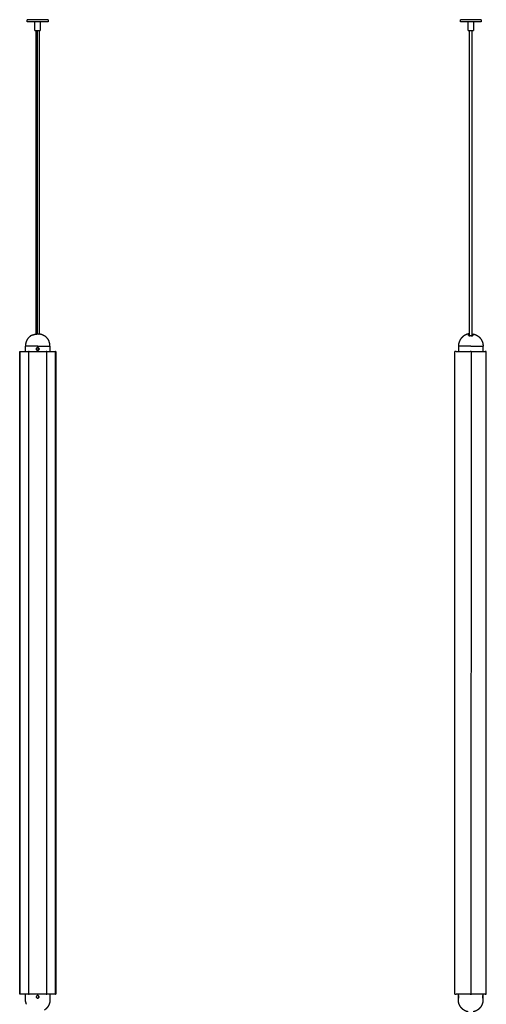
# Model space of a CAD drawing. Header units: millimetres. Extents: x -1056 to -620, y 143 to 2921.
# Tile 2 of 5: x -1056 to -620, y 1089 to 2009. Entities that reach past the tile are written whole.
import ezdxf

# ---------------------------------------------------------------- set-up
doc = ezdxf.new("R2010")
doc.units = ezdxf.units.MM
doc.layers.add('Layer 01', color=7, linetype='Continuous')
doc.layers.add('Make2D$Visible$Curvas', color=7, linetype='Continuous')

msp = doc.modelspace()

# ---------------------------------------------------------------- linework, layer by layer
at = {"layer": 'Layer 01'}
msp.add_line((-634.67, 1098.52), (-634.43, 1698.52), dxfattribs=at)
at = {"layer": 'Make2D$Visible$Curvas', "color": 7, "lineweight": -3}
for points, weights, degree, knots in [([(-1029.96, 2008.52), (-1029.96, 2008.52), (-1039.71, 2008.52), (-1049.46, 2008.52), (-1049.46, 2008.52)], [1, 0.707106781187, 1, 0.707106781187, 1], 2, [-61.261057, -61.261057, -61.261057, -45.945793, -45.945793, -30.630528, -30.630528, -30.630528]), ([(-1029.96, 2006.52), (-1029.96, 2006.52), (-1039.71, 2006.52), (-1049.46, 2006.52), (-1049.46, 2006.52)], [1, 0.707106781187, 1, 0.707106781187, 1], 2, [-61.261057, -61.261057, -61.261057, -45.945793, -45.945793, -30.630528, -30.630528, -30.630528]), ([(-1042.21, 1998.52), (-1042.21, 1998.52), (-1039.71, 1998.52), (-1037.21, 1998.52), (-1037.21, 1998.52)], [1, 0.707106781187, 1, 0.707106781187, 1], 2, [0, 0, 0, 3.926991, 3.926991, 7.853982, 7.853982, 7.853982]), ([(-637.25, 1715.05), (-638.27, 1714.84), (-639.23, 1714.46), (-641.45, 1713.58), (-643.13, 1711.9), (-644.81, 1710.22), (-645.69, 1708), (-646.5, 1705.96), (-646.5, 1703.77)], [0.931934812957, 0.907122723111, 0.890165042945, 0.853553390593, 0.853553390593, 0.853553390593, 0.890165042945, 0.926776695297, 1], 2, [2.355097, 2.355097, 2.355097, 4.387102, 4.387102, 9.150558, 9.150558, 13.914014, 13.914014, 18.301116, 18.301116, 18.301116]), ([(-632.75, 1715.05), (-631.73, 1714.84), (-630.76, 1714.46), (-628.55, 1713.58), (-626.87, 1711.9), (-625.18, 1710.22), (-624.31, 1708), (-623.5, 1705.96), (-623.5, 1703.77)], [0.931934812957, 0.907122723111, 0.890165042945, 0.853553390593, 0.853553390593, 0.853553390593, 0.890165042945, 0.926776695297, 1], 2, [2.355097, 2.355097, 2.355097, 4.387102, 4.387102, 9.150558, 9.150558, 13.914014, 13.914014, 18.301116, 18.301116, 18.301116]), ([(-1047.59, 1698.52), (-1047.84, 1698.52), (-1048.09, 1698.52), (-1048.34, 1698.52), (-1048.34, 1698.52)], [1, 0.866025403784, 1, 0.866025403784, 1], 2, [0, 0, 0, 0.523599, 0.523599, 1.047198, 1.047198, 1.047198]), ([(-1031.02, 1698.52), (-1031.02, 1698.52), (-1031.27, 1698.52), (-1031.52, 1698.52), (-1031.77, 1698.52)], [1, 0.866025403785, 1, 0.866025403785, 1], 2, [0, 0, 0, 0.523599, 0.523599, 1.047198, 1.047198, 1.047198]), ([(-634.67, 1698.52), (-634.81, 1698.52), (-635.1, 1698.52), (-635.39, 1698.52), (-635.53, 1698.52)], [1, 0.866025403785, 1, 0.866025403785, 1], 2, [0, 0, 0, 0.523599, 0.523599, 1.047198, 1.047198, 1.047198]), ([(-1048.34, 1098.52), (-1048.34, 1098.52), (-1048.09, 1098.52), (-1047.84, 1098.52), (-1047.59, 1098.52)], [1, 0.866025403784, 1, 0.866025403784, 1], 2, [0, 0, 0, 0.523599, 0.523599, 1.047198, 1.047198, 1.047198]), ([(-1031.77, 1098.52), (-1031.52, 1098.52), (-1031.27, 1098.52), (-1031.02, 1098.52), (-1031.02, 1098.52)], [1, 0.866025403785, 1, 0.866025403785, 1], 2, [0, 0, 0, 0.523599, 0.523599, 1.047198, 1.047198, 1.047198]), ([(-623.6, 1098.52), (-623.6, 1098.47), (-635.1, 1098.47), (-646.6, 1098.47), (-646.6, 1098.52)], [1, 0.707106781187, 1, 0.707106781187, 1], 2, [0, 0, 0, 18.064158, 18.064158, 36.128316, 36.128316, 36.128316]), ([(-635.53, 1098.52), (-635.39, 1098.52), (-635.1, 1098.52), (-634.81, 1098.52), (-634.67, 1098.52)], [1, 0.866025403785, 1, 0.866025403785, 1], 2, [0, 0, 0, 0.523599, 0.523599, 1.047198, 1.047198, 1.047198]), ([(-1028.2, 1093.22), (-1028.21, 1091.03), (-1029.02, 1088.99), (-1029.91, 1086.78), (-1031.6, 1085.1), (-1032.38, 1084.33), (-1033.29, 1083.72)], [1, 0.926776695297, 0.890165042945, 0.853553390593, 0.853553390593, 0.853553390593, 0.861319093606], 2, [0, 0, 0, 4.387102, 4.387102, 9.150558, 9.150558, 11.344388, 11.344388, 11.344388]), ([(-637.35, 1081.99), (-638.02, 1082.12), (-638.68, 1082.32), (-639.33, 1082.58), (-640.79, 1083.15), (-642.11, 1084.01), (-643.23, 1085.14), (-644.35, 1086.26), (-645.21, 1087.58), (-645.79, 1089.03), (-646.29, 1090.3), (-646.55, 1091.61), (-646.59, 1092.93), (-646.6, 1093.04), (-646.6, 1093.15), (-646.6, 1093.27)], [0.930438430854, 0.913923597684, 0.900022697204, 0.888735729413, 0.864367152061, 0.852182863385, 0.852182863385, 0.852182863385, 0.864367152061, 0.888735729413, 0.911073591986, 0.943649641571, 0.986463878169, 0.986463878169, 0.986463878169, 0.986463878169], 3, [2.340946, 2.340946, 2.340946, 2.340946, 4.360741, 4.360741, 4.360741, 9.090509, 9.090509, 9.090509, 13.820276, 13.820276, 13.820276, 17.834534, 17.834534, 17.834534, 18.175398, 18.175398, 18.175398, 18.175398]), ([(-623.6, 1093.27), (-623.6, 1093.15), (-623.6, 1093.04), (-623.6, 1092.93), (-623.64, 1091.61), (-623.9, 1090.3), (-624.41, 1089.03), (-624.98, 1087.58), (-625.84, 1086.26), (-626.97, 1085.14), (-628.09, 1084.01), (-629.41, 1083.15), (-630.86, 1082.58), (-631.51, 1082.32), (-632.18, 1082.12), (-632.85, 1081.99)], [0.986463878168, 0.986463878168, 0.986463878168, 0.986463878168, 0.94364964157, 0.911073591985, 0.888735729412, 0.86436715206, 0.852182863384, 0.852182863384, 0.852182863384, 0.86436715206, 0.888735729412, 0.900022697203, 0.913923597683, 0.930438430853], 3, [-0.340865, -0.340865, -0.340865, -0.340865, 0, 0, 0, 4.014257, 4.014257, 4.014257, 8.744025, 8.744025, 8.744025, 13.473793, 13.473793, 13.473793, 15.493588, 15.493588, 15.493588, 15.493588])]:
    msp.add_rational_spline(points, weights, degree=degree, knots=knots, dxfattribs=at)
for points, degree in [([(-1049.46, 2006.52), (-1049.46, 2008.52)], 1), ([(-1042.21, 1998.52), (-1042.21, 2006.52)], 1), ([(-1037.21, 2006.52), (-1037.21, 1998.52)], 1), ([(-1029.96, 2008.52), (-1029.96, 2006.52)], 1), ([(-644.71, 2006.52), (-644.71, 2008.52)], 1), ([(-637.46, 1998.52), (-637.46, 2006.52)], 1), ([(-632.46, 2006.52), (-632.46, 1998.52)], 1), ([(-625.21, 2008.52), (-625.21, 2006.52)], 1), ([(-1041.11, 1714.95), (-1041.11, 1998.52)], 1), ([(-1039.71, 1715.05), (-1039.71, 1809.54), (-1039.71, 1904.03), (-1039.71, 1998.52)], 3), ([(-1038.31, 1998.52), (-1038.31, 1714.96)], 1), ([(-636.36, 1998.52), (-636.36, 1903.47), (-636.36, 1808.43), (-636.36, 1713.38)], 3), ([(-633.56, 1713.4), (-633.56, 1808.44), (-633.56, 1903.48), (-633.56, 1998.52)], 3), ([(-1033.24, 1713.28), (-1033.24, 1713.28), (-1033.24, 1713.28), (-1033.24, 1713.28)], 3), ([(-1051.18, 1698.52), (-1051.18, 1703.77)], 1), ([(-1039.68, 1702.27), (-1039.84, 1702.27), (-1040.01, 1702.24), (-1040.16, 1702.17)], 3), ([(-1039.68, 1702.27), (-1039.84, 1702.27), (-1040, 1702.24), (-1040.15, 1702.18)], 3), ([(-1039.68, 1702.27), (-1039.68, 1703.77)], 1), ([(-1039.2, 1702.17), (-1039.23, 1702.18), (-1039.25, 1702.19), (-1039.28, 1702.2)], 3), ([(-1038.52, 1701.5), (-1038.59, 1701.65), (-1038.68, 1701.78), (-1038.79, 1701.9)], 3), ([(-1028.18, 1703.77), (-1028.18, 1698.52)], 1), ([(-646.5, 1703.77), (-646.5, 1702.27)], 1), ([(-623.5, 1702.27), (-623.5, 1703.77)], 1), ([(-1056.5, 1098.52), (-1056.5, 1698.52)], 1), ([(-1056.25, 1698.52), (-1056.25, 1098.52)], 1), ([(-1056.25, 1698.52), (-1055.84, 1698.52)], 1), ([(-1048.34, 1698.52), (-1048.34, 1098.52)], 1), ([(-1047.59, 1698.52), (-1047.18, 1698.52)], 1), ([(-1040.16, 1699.86), (-1040.15, 1699.86), (-1040.15, 1699.86), (-1040.15, 1699.86)], 3), ([(-1040.15, 1699.86), (-1040.03, 1699.81), (-1039.89, 1699.78), (-1039.76, 1699.77)], 3), ([(-1039.76, 1699.77), (-1039.73, 1699.77), (-1039.7, 1699.77), (-1039.68, 1699.77)], 3), ([(-1039.68, 1699.77), (-1039.51, 1699.77), (-1039.35, 1699.8), (-1039.2, 1699.86)], 3), ([(-1039.68, 1699.77), (-1039.54, 1699.77), (-1039.41, 1699.79), (-1039.28, 1699.83)], 3), ([(-1039.68, 1699.77), (-1039.68, 1698.52)], 1), ([(-1039.2, 1699.86), (-1039.05, 1699.93), (-1038.91, 1700.02), (-1038.8, 1700.13)], 3), ([(-1032.18, 1698.52), (-1031.77, 1698.52)], 1), ([(-1031.02, 1098.52), (-1031.02, 1698.52)], 1), ([(-1023.52, 1698.52), (-1023.11, 1698.52)], 1), ([(-1023.11, 1098.52), (-1023.11, 1698.52)], 1), ([(-1022.86, 1698.52), (-1022.86, 1098.52)], 1), ([(-649.73, 1098.52), (-649.73, 1698.52)], 1), ([(-648.76, 1698.52), (-649.23, 1698.52)], 1), ([(-646.5, 1699.77), (-646.5, 1698.52)], 1), ([(-635.77, 1698.52), (-635.53, 1698.52)], 1), ([(-634.67, 1698.52), (-634.43, 1698.52)], 1), ([(-623.5, 1698.52), (-623.5, 1699.77)], 1), ([(-620.96, 1698.52), (-621.44, 1698.52)], 1), ([(-620.46, 1098.52), (-620.46, 1698.52)], 1), ([(-1055.84, 1098.52), (-1056.25, 1098.52)], 1), ([(-1051.2, 1093.31), (-1051.18, 1098.52)], 1), ([(-1047.18, 1098.52), (-1047.59, 1098.52)], 1), ([(-1039.68, 1097.27), (-1039.84, 1097.27), (-1040.01, 1097.24), (-1040.16, 1097.18)], 3), ([(-1040.16, 1094.86), (-1040.02, 1094.8), (-1039.85, 1094.77), (-1039.69, 1094.77)], 3), ([(-1039.69, 1094.77), (-1039.53, 1094.77), (-1039.36, 1094.8), (-1039.21, 1094.86)], 3), ([(-1039.29, 1097.2), (-1039.41, 1097.25), (-1039.55, 1097.27), (-1039.68, 1097.27)], 3), ([(-1039.21, 1094.86), (-1039.06, 1094.93), (-1038.92, 1095.02), (-1038.81, 1095.13)], 3), ([(-1038.81, 1095.13), (-1038.69, 1095.25), (-1038.6, 1095.38), (-1038.53, 1095.54)], 3), ([(-1038.81, 1095.13), (-1038.81, 1095.13), (-1038.81, 1095.13), (-1038.81, 1095.13)], 3), ([(-1031.77, 1098.52), (-1032.18, 1098.52)], 1), ([(-1028.18, 1098.47), (-1028.2, 1093.22)], 1), ([(-1023.11, 1098.52), (-1023.52, 1098.52)], 1), ([(-649.23, 1098.52), (-648.76, 1098.52)], 1), ([(-646.6, 1097.27), (-646.6, 1098.52)], 1), ([(-646.6, 1094.77), (-646.6, 1094.77)], 1), ([(-646.6, 1093.27), (-646.6, 1094.77)], 1), ([(-635.53, 1098.52), (-635.77, 1098.52)], 1), ([(-634.67, 1098.52), (-634.43, 1098.52)], 1), ([(-623.6, 1098.52), (-623.6, 1097.27)], 1), ([(-623.6, 1097.27), (-623.6, 1097.27)], 1), ([(-623.6, 1094.77), (-623.6, 1094.77)], 1), ([(-623.6, 1094.77), (-623.6, 1093.27)], 1), ([(-621.44, 1098.52), (-620.96, 1098.52)], 1)]:
    msp.add_open_spline(points, degree=degree, dxfattribs=at)
for points, weights in [([(-634.96, 2008.52), (-644.71, 2008.52), (-644.71, 2008.52)], [1, 0.707106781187, 1]), ([(-634.96, 2006.52), (-644.71, 2006.52), (-644.71, 2006.52)], [1, 0.707106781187, 1]), ([(-625.21, 2008.52), (-625.21, 2008.52), (-634.96, 2008.52)], [1, 0.707106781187, 1]), ([(-625.21, 2006.52), (-625.21, 2006.52), (-634.96, 2006.52)], [1, 0.707106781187, 1]), ([(-637.46, 1998.52), (-637.46, 1998.52), (-636.36, 1998.52)], [1, 0.819683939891, 0.861386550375]), ([(-636.36, 1998.52), (-635.73, 1998.52), (-634.96, 1998.52)], [0.861386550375, 0.887422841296, 1]), ([(-634.96, 1998.52), (-632.46, 1998.52), (-632.46, 1998.52)], [1, 0.707106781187, 1]), ([(-1046.13, 1713.29), (-1049.06, 1711.31), (-1050.36, 1708.02)], [1, 0.955771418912, 1]), ([(-1046.12, 1713.28), (-1046.13, 1713.29), (-1046.13, 1713.29)], [1, 0.999792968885, 1]), ([(-1044.26, 1714.07), (-1041.41, 1715.34), (-1038.31, 1714.96)], [1, 0.94450246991, 0.960459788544]), ([(-1035.1, 1714.07), (-1036.63, 1714.76), (-1038.31, 1714.96)], [1, 0.96928992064, 0.960459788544]), ([(-1033.23, 1713.29), (-1033.23, 1713.29), (-1033.24, 1713.28)], [1, 0.999792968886, 1]), ([(-1028.18, 1703.77), (-1028.18, 1709.87), (-1033.23, 1713.29)], [1, 0.883368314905, 1]), ([(-637.25, 1714.07), (-637.25, 1715.05), (-637.25, 1715.05)], [1, 0.978210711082, 1]), ([(-635, 1713.29), (-635.22, 1713.29), (-635.45, 1713.28)], [1, 0.999792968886, 1]), ([(-634.55, 1713.28), (-634.77, 1713.29), (-635, 1713.29)], [1, 0.999792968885, 1]), ([(-632.75, 1714.07), (-632.75, 1715.05), (-632.75, 1715.05)], [1, 0.956896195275, 0.956896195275]), ([(-1039.68, 1703.77), (-1051.18, 1703.77), (-1051.18, 1703.77)], [1, 0.707106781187, 1]), ([(-1051.04, 1705.52), (-1051.18, 1704.65), (-1051.18, 1703.77)], [1, 0.997084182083, 1]), ([(-1039.68, 1703.77), (-1028.18, 1703.77), (-1028.18, 1703.77)], [1, 0.707106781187, 1]), ([(-635, 1703.77), (-646.5, 1703.77), (-646.5, 1703.77)], [1, 0.707106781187, 1]), ([(-635, 1703.77), (-623.5, 1703.77), (-623.5, 1703.77)], [1, 0.707106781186, 1]), ([(-1056.25, 1698.52), (-1056.5, 1698.52), (-1056.5, 1698.52)], [1, 0.866025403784, 1]), ([(-1055.84, 1698.52), (-1048.34, 1698.52), (-1048.34, 1698.52)], [1, 0.866025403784, 1]), ([(-1047.18, 1698.52), (-1039.68, 1698.52), (-1032.18, 1698.52)], [1, 0.866025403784, 1]), ([(-1031.02, 1698.52), (-1031.02, 1698.52), (-1023.52, 1698.52)], [1, 0.866025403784, 1]), ([(-1022.86, 1698.52), (-1022.86, 1698.52), (-1023.11, 1698.52)], [1, 0.866025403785, 1]), ([(-649.23, 1698.52), (-649.73, 1698.52), (-649.73, 1698.52)], [1, 0.707106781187, 1]), ([(-648.76, 1698.52), (-640.1, 1698.52), (-635.77, 1698.52)], [1, 0.866025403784, 1]), ([(-634.43, 1698.52), (-630.1, 1698.52), (-621.44, 1698.52)], [1, 0.866025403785, 1]), ([(-620.46, 1698.52), (-620.46, 1698.52), (-620.96, 1698.52)], [1, 0.707106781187, 1]), ([(-1056.5, 1098.52), (-1056.5, 1098.52), (-1056.25, 1098.52)], [1, 0.866025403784, 1]), ([(-1048.34, 1098.52), (-1048.34, 1098.52), (-1055.84, 1098.52)], [1, 0.866025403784, 1]), ([(-1032.18, 1098.52), (-1039.68, 1098.52), (-1047.18, 1098.52)], [1, 0.866025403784, 1]), ([(-1028.18, 1098.47), (-1028.18, 1098.47), (-1039.68, 1098.52)], [1, 0.707106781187, 1]), ([(-1023.52, 1098.52), (-1031.02, 1098.52), (-1031.02, 1098.52)], [1, 0.866025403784, 1]), ([(-1023.11, 1098.52), (-1022.86, 1098.52), (-1022.86, 1098.52)], [1, 0.866025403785, 1]), ([(-649.73, 1098.52), (-649.73, 1098.52), (-649.23, 1098.52)], [1, 0.707106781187, 1]), ([(-635.77, 1098.52), (-640.1, 1098.52), (-648.76, 1098.52)], [1, 0.866025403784, 1]), ([(-621.44, 1098.52), (-630.1, 1098.52), (-634.43, 1098.52)], [1, 0.866025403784, 1]), ([(-620.96, 1098.52), (-620.46, 1098.52), (-620.46, 1098.52)], [1, 0.707106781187, 1]), ([(-1051.07, 1091.56), (-1051.2, 1092.43), (-1051.2, 1093.31)], [0.944993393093, 0.969273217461, 1])]:
    msp.add_rational_spline(points, weights, degree=2, dxfattribs=at)
for points, knots in [([(-1044.26, 1714.07), (-1044.49, 1713.97), (-1044.71, 1713.87), (-1045.15, 1713.68), (-1045.34, 1713.59), (-1045.61, 1713.48), (-1045.69, 1713.44), (-1045.83, 1713.38), (-1045.89, 1713.36), (-1046, 1713.32), (-1046.04, 1713.3), (-1046.1, 1713.28), (-1046.11, 1713.28), (-1046.12, 1713.28)], [0, 0, 0, 0, 0.751676, 0.751676, 1.503353, 1.503353, 1.879191, 1.879191, 2.255029, 2.255029, 2.630868, 2.630868, 3.006706, 3.006706, 3.006706, 3.006706]), ([(-1033.24, 1713.28), (-1033.24, 1713.28), (-1033.26, 1713.28), (-1033.31, 1713.3), (-1033.36, 1713.32), (-1033.51, 1713.38), (-1033.66, 1713.44), (-1033.92, 1713.55), (-1034.01, 1713.59), (-1034.21, 1713.68), (-1034.32, 1713.73), (-1034.53, 1713.82), (-1034.64, 1713.87), (-1034.87, 1713.97), (-1034.98, 1714.02), (-1035.1, 1714.07)], [0.018964, 0.018964, 0.018964, 0.018964, 0.37557, 0.37557, 0.75114, 0.75114, 1.502279, 1.502279, 1.877849, 1.877849, 2.253419, 2.253419, 2.628989, 2.628989, 3.004559, 3.004559, 3.004559, 3.004559]), ([(-637.2, 1713.89), (-637.21, 1713.9), (-637.21, 1713.91), (-637.24, 1713.97), (-637.25, 1714.02), (-637.25, 1714.07)], [2.5516335, 2.5516335, 2.5516335, 2.5516335, 2.6289891, 2.6289891, 3.0045589, 3.0045589, 3.0045589, 3.0045589]), ([(-637.25, 1714.07), (-637.25, 1713.97), (-637.21, 1713.87), (-637.04, 1713.68), (-636.92, 1713.59), (-636.67, 1713.48), (-636.58, 1713.44), (-636.39, 1713.38), (-636.28, 1713.36), (-636.06, 1713.32), (-635.94, 1713.3), (-635.7, 1713.28), (-635.57, 1713.28), (-635.45, 1713.28)], [0, 0, 0, 0, 0.751676, 0.751676, 1.503353, 1.503353, 1.879191, 1.879191, 2.255029, 2.255029, 2.630868, 2.630868, 3.006706, 3.006706, 3.006706, 3.006706]), ([(-635.45, 1713.28), (-635.57, 1713.28), (-635.7, 1713.28), (-635.94, 1713.3), (-636.06, 1713.32), (-636.39, 1713.38), (-636.59, 1713.44), (-636.83, 1713.55), (-636.91, 1713.59), (-637.03, 1713.68), (-637.08, 1713.73), (-637.16, 1713.81), (-637.18, 1713.85), (-637.2, 1713.89)], [-3.004559, -3.004559, -3.004559, -3.004559, -2.628989, -2.628989, -2.253419, -2.253419, -1.502279, -1.502279, -1.12671, -1.12671, -0.75114, -0.75114, -0.452925, -0.452925, -0.452925, -0.452925]), ([(-634.55, 1713.28), (-634.42, 1713.28), (-634.3, 1713.28), (-634.06, 1713.3), (-633.94, 1713.32), (-633.6, 1713.38), (-633.4, 1713.44), (-633.16, 1713.55), (-633.09, 1713.59), (-632.97, 1713.68), (-632.92, 1713.73), (-632.83, 1713.82), (-632.8, 1713.87), (-632.76, 1713.97), (-632.75, 1714.02), (-632.75, 1714.07)], [0, 0, 0, 0, 0.37557, 0.37557, 0.75114, 0.75114, 1.502279, 1.502279, 1.877849, 1.877849, 2.253419, 2.253419, 2.628989, 2.628989, 3.004559, 3.004559, 3.004559, 3.004559]), ([(-632.75, 1714.07), (-632.75, 1713.97), (-632.79, 1713.87), (-632.96, 1713.68), (-633.08, 1713.59), (-633.32, 1713.48), (-633.41, 1713.44), (-633.61, 1713.38), (-633.71, 1713.36), (-633.94, 1713.32), (-634.05, 1713.3), (-634.3, 1713.28), (-634.42, 1713.28), (-634.55, 1713.28)], [-3.006706, -3.006706, -3.006706, -3.006706, -2.255029, -2.255029, -1.503353, -1.503353, -1.127515, -1.127515, -0.751676, -0.751676, -0.375838, -0.375838, 0, 0, 0, 0]), ([(-1050.71, 1706.77), (-1050.75, 1706.61), (-1050.8, 1706.45), (-1050.88, 1706.15), (-1050.91, 1706.01), (-1050.98, 1705.78), (-1051, 1705.68), (-1051.03, 1705.58), (-1051.03, 1705.56), (-1051.04, 1705.53), (-1051.04, 1705.52), (-1051.04, 1705.52)], [0, 0, 0, 0, 0.502131, 0.502131, 1.004263, 1.004263, 1.506394, 1.506394, 1.75746, 1.75746, 2.008525, 2.008525, 2.008525, 2.008525]), ([(-1050.36, 1708.02), (-1050.36, 1708.02), (-1050.37, 1707.98), (-1050.41, 1707.86), (-1050.44, 1707.76), (-1050.5, 1707.53), (-1050.54, 1707.39), (-1050.62, 1707.09), (-1050.67, 1706.93), (-1050.71, 1706.77)], [0, 0, 0, 0, 0.503256, 0.503256, 1.006512, 1.006512, 1.509768, 1.509768, 2.013024, 2.013024, 2.013024, 2.013024]), ([(-1039.68, 1699.77), (-1039.84, 1699.77), (-1040.01, 1699.8), (-1040.31, 1699.93), (-1040.45, 1700.02), (-1040.68, 1700.25), (-1040.77, 1700.39), (-1040.89, 1700.69), (-1040.93, 1700.85), (-1040.93, 1701.18), (-1040.9, 1701.34), (-1040.77, 1701.65), (-1040.68, 1701.79), (-1040.45, 1702.02), (-1040.31, 1702.11), (-1040.01, 1702.23), (-1039.84, 1702.27), (-1039.68, 1702.27)], [-3.955144, -3.955144, -3.955144, -3.955144, -3.460751, -3.460751, -2.966358, -2.966358, -2.471965, -2.471965, -1.977572, -1.977572, -1.483179, -1.483179, -0.988786, -0.988786, -0.494393, -0.494393, 0, 0, 0, 0]), ([(-1040.83, 1701.5), (-1040.89, 1701.35), (-1040.93, 1701.18), (-1040.93, 1700.94), (-1040.92, 1700.85), (-1040.89, 1700.73), (-1040.88, 1700.68), (-1040.87, 1700.63)], [-2.4702098, -2.4702098, -2.4702098, -2.4702098, -1.9764767, -1.9764767, -1.7294171, -1.7294171, -1.5833029, -1.5833029, -1.5833029, -1.5833029]), ([(-1040.16, 1702.17), (-1040.31, 1702.11), (-1040.45, 1702.02), (-1040.68, 1701.79), (-1040.77, 1701.65), (-1040.83, 1701.5)], [-3.4555714, -3.4555714, -3.4555714, -3.4555714, -2.9647151, -2.9647151, -2.4734527, -2.4734527, -2.4734527, -2.4734527]), ([(-1039.28, 1702.2), (-1039.33, 1702.22), (-1039.38, 1702.23), (-1039.51, 1702.26), (-1039.6, 1702.27), (-1039.68, 1702.27)], [3.5459655, 3.5459655, 3.5459655, 3.5459655, 3.703544, 3.703544, 3.9504469, 3.9504469, 3.9504469, 3.9504469]), ([(-1039.68, 1702.27), (-1039.51, 1702.27), (-1039.35, 1702.24), (-1039.05, 1702.11), (-1038.91, 1702.02), (-1038.68, 1701.79), (-1038.59, 1701.65), (-1038.46, 1701.35), (-1038.43, 1701.18), (-1038.43, 1700.94), (-1038.44, 1700.85), (-1038.47, 1700.69), (-1038.49, 1700.62), (-1038.59, 1700.39), (-1038.68, 1700.25), (-1038.91, 1700.02), (-1039.05, 1699.93), (-1039.27, 1699.83), (-1039.35, 1699.81), (-1039.51, 1699.78), (-1039.6, 1699.77), (-1039.68, 1699.77)], [-3.950447, -3.950447, -3.950447, -3.950447, -3.456641, -3.456641, -2.962835, -2.962835, -2.469029, -2.469029, -1.975223, -1.975223, -1.728321, -1.728321, -1.481418, -1.481418, -0.987612, -0.987612, -0.493806, -0.493806, -0.246903, -0.246903, 0, 0, 0, 0]), ([(-1038.79, 1701.9), (-1038.79, 1701.9), (-1038.79, 1701.9), (-1038.91, 1702.02), (-1039.05, 1702.11), (-1039.2, 1702.17)], [2.9628346, 2.9628346, 2.9628346, 2.9628346, 2.9628352, 2.9628352, 3.4555596, 3.4555596, 3.4555596, 3.4555596]), ([(-1038.52, 1701.5), (-1038.59, 1701.65), (-1038.68, 1701.79), (-1038.91, 1702.02), (-1039.05, 1702.11), (-1039.19, 1702.17)], [-1.480536, -1.480536, -1.480536, -1.480536, -0.9888366, -0.9888366, -0.4980012, -0.4980012, -0.4980012, -0.4980012]), ([(-1038.78, 1700.14), (-1038.67, 1700.26), (-1038.58, 1700.39), (-1038.46, 1700.69), (-1038.43, 1700.85), (-1038.43, 1701.01)], [0.9997504, 0.9997504, 0.9997504, 0.9997504, 1.4814176, 1.4814176, 1.9658713, 1.9658713, 1.9658713, 1.9658713]), ([(-1038.43, 1701.03), (-1038.43, 1701.19), (-1038.46, 1701.35), (-1038.52, 1701.5), (-1038.52, 1701.5), (-1038.52, 1701.5)], [-1.9671343, -1.9671343, -1.9671343, -1.9671343, -1.4832549, -1.4832549, -1.4832501, -1.4832501, -1.4832501, -1.4832501]), ([(-1038.49, 1700.63), (-1038.45, 1700.76), (-1038.43, 1700.89), (-1038.43, 1701.02), (-1038.43, 1701.02), (-1038.43, 1701.02)], [-2.3709784, -2.3709784, -2.3709784, -2.3709784, -1.9776732, -1.9776732, -1.9763943, -1.9763943, -1.9763943, -1.9763943]), ([(-1038.43, 1701.03), (-1038.43, 1701.11), (-1038.44, 1701.19), (-1038.46, 1701.29), (-1038.46, 1701.32), (-1038.47, 1701.34)], [1.9854962, 1.9854962, 1.9854962, 1.9854962, 2.2221264, 2.2221264, 2.3064651, 2.3064651, 2.3064651, 2.3064651]), ([(-646.5, 1702.27), (-646.5, 1702.27), (-646.49, 1702.24), (-646.48, 1702.11), (-646.47, 1702.02), (-646.46, 1701.79), (-646.45, 1701.65), (-646.43, 1701.35), (-646.43, 1701.18), (-646.43, 1700.94), (-646.43, 1700.85), (-646.43, 1700.69), (-646.44, 1700.62), (-646.45, 1700.39), (-646.46, 1700.25), (-646.47, 1700.02), (-646.48, 1699.93), (-646.49, 1699.83), (-646.49, 1699.81), (-646.5, 1699.78), (-646.5, 1699.77), (-646.5, 1699.77)], [0, 0, 0, 0, 0.493806, 0.493806, 0.987612, 0.987612, 1.481418, 1.481418, 1.975223, 1.975223, 2.222126, 2.222126, 2.469029, 2.469029, 2.962835, 2.962835, 3.456641, 3.456641, 3.703544, 3.703544, 3.950447, 3.950447, 3.950447, 3.950447]), ([(-623.5, 1699.77), (-623.5, 1699.77), (-623.5, 1699.8), (-623.51, 1699.93), (-623.52, 1700.02), (-623.54, 1700.25), (-623.55, 1700.39), (-623.56, 1700.69), (-623.57, 1700.85), (-623.57, 1701.1), (-623.57, 1701.18), (-623.56, 1701.34), (-623.56, 1701.42), (-623.55, 1701.65), (-623.54, 1701.79), (-623.52, 1702.02), (-623.51, 1702.11), (-623.5, 1702.2), (-623.5, 1702.23), (-623.5, 1702.26), (-623.5, 1702.27), (-623.5, 1702.27)], [0, 0, 0, 0, 0.493806, 0.493806, 0.987612, 0.987612, 1.481418, 1.481418, 1.975223, 1.975223, 2.222126, 2.222126, 2.469029, 2.469029, 2.962835, 2.962835, 3.456641, 3.456641, 3.703544, 3.703544, 3.950447, 3.950447, 3.950447, 3.950447]), ([(-1040.83, 1700.54), (-1040.77, 1700.39), (-1040.68, 1700.25), (-1040.44, 1700.02), (-1040.31, 1699.93), (-1040.16, 1699.86), (-1040.16, 1699.86), (-1040.16, 1699.86)], [-1.4816611, -1.4816611, -1.4816611, -1.4816611, -0.9882384, -0.9882384, -0.4941192, -0.4941192, -0.4939076, -0.4939076, -0.4939076, -0.4939076]), ([(-1039.2, 1699.86), (-1039.05, 1699.93), (-1038.91, 1700.02), (-1038.79, 1700.13), (-1038.79, 1700.13), (-1038.79, 1700.13)], [-3.4608209, -3.4608209, -3.4608209, -3.4608209, -2.9665099, -2.9665099, -2.9662839, -2.9662839, -2.9662839, -2.9662839]), ([(-1038.78, 1700.14), (-1038.73, 1700.2), (-1038.68, 1700.26), (-1038.61, 1700.37), (-1038.58, 1700.41), (-1038.56, 1700.46)], [-2.9532875, -2.9532875, -2.9532875, -2.9532875, -2.7193007, -2.7193007, -2.555218, -2.555218, -2.555218, -2.555218]), ([(-1039.69, 1094.77), (-1039.86, 1094.77), (-1040.02, 1094.8), (-1040.32, 1094.93), (-1040.46, 1095.02), (-1040.69, 1095.25), (-1040.78, 1095.39), (-1040.91, 1095.7), (-1040.94, 1095.86), (-1040.94, 1096.19), (-1040.9, 1096.35), (-1040.78, 1096.65), (-1040.68, 1096.79), (-1040.45, 1097.02), (-1040.31, 1097.11), (-1040.01, 1097.24), (-1039.85, 1097.27), (-1039.68, 1097.27)], [0, 0, 0, 0, 0.494393, 0.494393, 0.988786, 0.988786, 1.483179, 1.483179, 1.977572, 1.977572, 2.471965, 2.471965, 2.966358, 2.966358, 3.460751, 3.460751, 3.955144, 3.955144, 3.955144, 3.955144]), ([(-1039.68, 1097.27), (-1039.6, 1097.27), (-1039.52, 1097.26), (-1039.36, 1097.23), (-1039.28, 1097.2), (-1039.05, 1097.11), (-1038.92, 1097.02), (-1038.68, 1096.78), (-1038.59, 1096.64), (-1038.5, 1096.42), (-1038.48, 1096.34), (-1038.44, 1096.18), (-1038.44, 1096.09), (-1038.44, 1095.85), (-1038.47, 1095.69), (-1038.6, 1095.38), (-1038.69, 1095.25), (-1038.92, 1095.02), (-1039.06, 1094.92), (-1039.36, 1094.8), (-1039.53, 1094.77), (-1039.69, 1094.77)], [0, 0, 0, 0, 0.246903, 0.246903, 0.493806, 0.493806, 0.987612, 0.987612, 1.481418, 1.481418, 1.728321, 1.728321, 1.975223, 1.975223, 2.469029, 2.469029, 2.962835, 2.962835, 3.456641, 3.456641, 3.950447, 3.950447, 3.950447, 3.950447]), ([(-1039.2, 1097.17), (-1039.2, 1097.17), (-1039.2, 1097.17), (-1039.35, 1097.23), (-1039.52, 1097.27), (-1039.68, 1097.27)], [3.4609261, 3.4609261, 3.4609261, 3.4609261, 3.4609282, 3.4609282, 3.9553465, 3.9553465, 3.9553465, 3.9553465]), ([(-1039.62, 1094.77), (-1039.56, 1094.77), (-1039.5, 1094.78), (-1039.4, 1094.8), (-1039.35, 1094.81), (-1039.3, 1094.83)], [0.0772725, 0.0772725, 0.0772725, 0.0772725, 0.2469029, 0.2469029, 0.4044795, 0.4044795, 0.4044795, 0.4044795]), ([(-1039.21, 1094.86), (-1039.06, 1094.92), (-1038.92, 1095.01), (-1038.81, 1095.13), (-1038.81, 1095.13), (-1038.81, 1095.13)], [0.4948937, 0.4948937, 0.4948937, 0.4948937, 0.9876117, 0.9876117, 0.9876128, 0.9876128, 0.9876128, 0.9876128]), ([(-1038.8, 1096.9), (-1038.92, 1097.02), (-1039.05, 1097.11), (-1039.2, 1097.17), (-1039.2, 1097.17), (-1039.2, 1097.17)], [2.968059, 2.968059, 2.968059, 2.968059, 3.4566411, 3.4566411, 3.456716, 3.456716, 3.456716, 3.456716]), ([(-1038.57, 1096.59), (-1038.59, 1096.63), (-1038.62, 1096.67), (-1038.69, 1096.78), (-1038.74, 1096.84), (-1038.92, 1097.01), (-1039.05, 1097.11), (-1039.2, 1097.17)], [2.5747123, 2.5747123, 2.5747123, 2.5747123, 2.7193007, 2.7193007, 2.9665099, 2.9665099, 3.4608209, 3.4608209, 3.4608209, 3.4608209]), ([(-1038.81, 1095.13), (-1038.81, 1095.13), (-1038.81, 1095.13), (-1038.69, 1095.25), (-1038.6, 1095.38), (-1038.54, 1095.53)], [0.9885748, 0.9885748, 0.9885748, 0.9885748, 0.9888366, 0.9888366, 1.4805376, 1.4805376, 1.4805376, 1.4805376]), ([(-1038.44, 1096.02), (-1038.44, 1096.18), (-1038.47, 1096.34), (-1038.59, 1096.64), (-1038.68, 1096.78), (-1038.79, 1096.89)], [1.9845817, 1.9845817, 1.9845817, 1.9845817, 2.4690293, 2.4690293, 2.9506967, 2.9506967, 2.9506967, 2.9506967]), ([(-1038.53, 1095.54), (-1038.53, 1095.54), (-1038.53, 1095.54), (-1038.47, 1095.69), (-1038.44, 1095.85), (-1038.44, 1096.15), (-1038.46, 1096.28), (-1038.5, 1096.4)], [1.4829726, 1.4829726, 1.4829726, 1.4829726, 1.4832549, 1.4832549, 1.9776732, 1.9776732, 2.370997, 2.370997, 2.370997, 2.370997]), ([(-1038.48, 1095.69), (-1038.47, 1095.71), (-1038.47, 1095.74), (-1038.45, 1095.85), (-1038.44, 1095.93), (-1038.44, 1096)], [1.6439819, 1.6439819, 1.6439819, 1.6439819, 1.7283205, 1.7283205, 1.9649601, 1.9649601, 1.9649601, 1.9649601]), ([(-646.6, 1094.77), (-646.6, 1094.77), (-646.59, 1094.8), (-646.58, 1094.93), (-646.57, 1095.02), (-646.56, 1095.25), (-646.55, 1095.39), (-646.53, 1095.7), (-646.53, 1095.86), (-646.53, 1096.19), (-646.53, 1096.35), (-646.55, 1096.65), (-646.56, 1096.79), (-646.57, 1097.02), (-646.58, 1097.11), (-646.59, 1097.24), (-646.6, 1097.27), (-646.6, 1097.27)], [0, 0, 0, 0, 0.494393, 0.494393, 0.988786, 0.988786, 1.483179, 1.483179, 1.977572, 1.977572, 2.471965, 2.471965, 2.966358, 2.966358, 3.460751, 3.460751, 3.945432, 3.945432, 3.945432, 3.945432]), ([(-646.6, 1097.27), (-646.6, 1097.27), (-646.6, 1097.26), (-646.59, 1097.23), (-646.59, 1097.2), (-646.58, 1097.11), (-646.57, 1097.02), (-646.56, 1096.78), (-646.55, 1096.64), (-646.54, 1096.42), (-646.53, 1096.34), (-646.53, 1096.18), (-646.53, 1096.09), (-646.53, 1095.85), (-646.53, 1095.69), (-646.55, 1095.38), (-646.56, 1095.25), (-646.57, 1095.02), (-646.58, 1094.92), (-646.59, 1094.8), (-646.6, 1094.77), (-646.6, 1094.77)], [0, 0, 0, 0, 0.246903, 0.246903, 0.493806, 0.493806, 0.987612, 0.987612, 1.481418, 1.481418, 1.728321, 1.728321, 1.975223, 1.975223, 2.469029, 2.469029, 2.962835, 2.962835, 3.456641, 3.456641, 3.945604, 3.945604, 3.945604, 3.945604]), ([(-623.6, 1097.27), (-623.6, 1097.27), (-623.6, 1097.23), (-623.61, 1097.11), (-623.62, 1097.02), (-623.64, 1096.79), (-623.65, 1096.65), (-623.66, 1096.35), (-623.67, 1096.19), (-623.67, 1095.86), (-623.66, 1095.69), (-623.65, 1095.39), (-623.64, 1095.25), (-623.62, 1095.02), (-623.61, 1094.93), (-623.6, 1094.8), (-623.6, 1094.77), (-623.6, 1094.77)], [0.009816, 0.009816, 0.009816, 0.009816, 0.494393, 0.494393, 0.988786, 0.988786, 1.483179, 1.483179, 1.977572, 1.977572, 2.471965, 2.471965, 2.966358, 2.966358, 3.460751, 3.460751, 3.954331, 3.954331, 3.954331, 3.954331]), ([(-623.6, 1094.77), (-623.6, 1094.77), (-623.6, 1094.78), (-623.6, 1094.81), (-623.6, 1094.83), (-623.61, 1094.92), (-623.62, 1095.01), (-623.64, 1095.25), (-623.65, 1095.38), (-623.66, 1095.61), (-623.66, 1095.69), (-623.67, 1095.85), (-623.67, 1095.93), (-623.67, 1096.18), (-623.66, 1096.34), (-623.65, 1096.64), (-623.64, 1096.78), (-623.62, 1097.01), (-623.61, 1097.11), (-623.6, 1097.23), (-623.6, 1097.27), (-623.6, 1097.27)], [0.004902, 0.004902, 0.004902, 0.004902, 0.246903, 0.246903, 0.493806, 0.493806, 0.987612, 0.987612, 1.481418, 1.481418, 1.728321, 1.728321, 1.975223, 1.975223, 2.469029, 2.469029, 2.962835, 2.962835, 3.456641, 3.456641, 3.950447, 3.950447, 3.950447, 3.950447]), ([(-1051.07, 1091.56), (-1051.07, 1091.56), (-1051.07, 1091.55), (-1051.06, 1091.52), (-1051.05, 1091.5), (-1051.03, 1091.4), (-1051, 1091.3), (-1050.94, 1091.07), (-1050.91, 1090.93), (-1050.83, 1090.63), (-1050.78, 1090.47), (-1050.74, 1090.31)], [0, 0, 0, 0, 0.251066, 0.251066, 0.502131, 0.502131, 1.004263, 1.004263, 1.506394, 1.506394, 2.008525, 2.008525, 2.008525, 2.008525]), ([(-1050.74, 1090.31), (-1050.7, 1090.15), (-1050.65, 1089.99), (-1050.57, 1089.69), (-1050.54, 1089.55), (-1050.47, 1089.32), (-1050.44, 1089.22), (-1050.41, 1089.09), (-1050.4, 1089.06), (-1050.4, 1089.06)], [0, 0, 0, 0, 0.503256, 0.503256, 1.006512, 1.006512, 1.509768, 1.509768, 2.013024, 2.013024, 2.013024, 2.013024])]:
    msp.add_open_spline(points, degree=3, knots=knots, dxfattribs=at)

doc.saveas('drawing.dxf')
